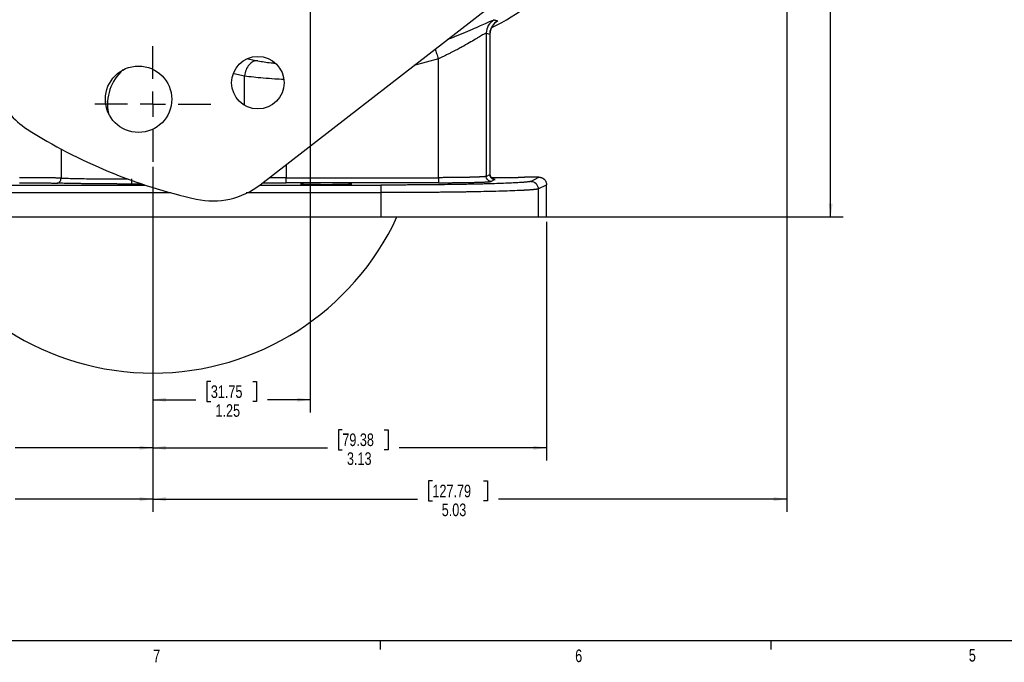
# Model space of a CAD drawing. Header units: inches. Extents: x 0.3 to 34.1, y 0.2 to 21.7.
# Tile 6 of 26: x 5.4 to 15.2, y 0.2 to 6.6. Entities that reach past the tile are written whole.
import ezdxf

# ---------------------------------------------------------------- set-up
doc = ezdxf.new("R2010")
doc.units = ezdxf.units.IN
doc.header["$MEASUREMENT"] = 0
doc.layers.add('SLD-0', color=7, linetype='Continuous', lineweight=25)
doc.styles.add('SLDTEXTSTYLE0', font='TXT', dxfattribs={"width": 0.75})
doc.dimstyles.new('SLDDIMSTYLE0', dxfattribs={"dimtxt": 0.125, "dimasz": 0.13, "dimexe": 0, "dimexo": 0.0625, "dimgap": 0.03125, "dimtad": 0, "dimtih": 1, "dimtoh": 1, "dimlfac": 0.8, "dimrnd": 1e-09, "dimzin": 12, "dimdsep": 46, "dimtxsty": 'SLDTEXTSTYLE0', "dimsah": 1, "dimcen": 0.09, "dimadec": 0, "dimazin": 3, "dimtfac": 1, "dimtofl": 0, "dimtmove": 0, "dimatfit": 3, "dimfxl": 1, "dimfrac": 2, "dimtolj": 1, "dimtzin": 12, "dimarcsym": 0})

# ---------------------------------------------------------------- blocks, each defined once
blk = doc.blocks.new('_D')
at = {"layer": 'SLD-0'}
for p, q in [((13.0554, 9.2571), (13.0554, 1.6931)), ((6.7663, 5.1131), (6.7663, 1.6931)), ((9.5403, 1.9982), (9.5022, 1.9982)), ((9.5022, 1.9982), (9.5022, 1.7997)), ((10.0482, 1.9982), (10.0863, 1.9982)), ((10.0863, 1.9982), (10.0863, 1.7997)), ((6.7663, 1.8181), (9.3926, 1.8181)), ((9.5022, 1.7997), (9.5403, 1.7997)), ((10.0863, 1.7997), (10.0482, 1.7997)), ((13.0554, 1.8181), (10.1959, 1.8181))]:
    blk.add_line(p, q, dxfattribs=at)
for points in [[(6.7663, 1.8181), (6.8963, 1.7981), (6.8963, 1.8381)], [(13.0554, 1.8181), (12.9254, 1.8381), (12.9254, 1.7981)]]:
    blk.add_solid(points, dxfattribs=at)
at = {"layer": 'SLD-0', "char_height": 0.125, "attachment_point": 1, "style": 'SLDTEXTSTYLE0'}
for s, insert in [('127.79', (9.5403, 1.9609)), ('5.03', (9.6326, 1.7739))]:
    blk.add_mtext(s, dxfattribs=dict(at, insert=insert))
blk = doc.blocks.new('_D_1')
at = {"layer": 'SLD-0'}
for p, q in [((10.2748, 9.8994), (13.6165, 9.8994)), ((13.4915, 9.8994), (13.4915, 7.5998)), ((13.2375, 7.5744), (13.1994, 7.5744)), ((13.1994, 7.5744), (13.1994, 7.3759)), ((13.7455, 7.5744), (13.7836, 7.5744)), ((13.7836, 7.5744), (13.7836, 7.3759)), ((13.1994, 7.3759), (13.2375, 7.3759)), ((13.7836, 7.3759), (13.7455, 7.3759)), ((13.4915, 4.6187), (13.4915, 7.1889)), ((9.08, 4.6187), (13.6165, 4.6187))]:
    blk.add_line(p, q, dxfattribs=at)
for points in [[(13.4915, 9.8994), (13.4715, 9.7694), (13.5115, 9.7694)], [(13.4915, 4.6187), (13.5115, 4.7487), (13.4715, 4.7487)]]:
    blk.add_solid(points, dxfattribs=at)
at = {"layer": 'SLD-0', "char_height": 0.125, "attachment_point": 1, "style": 'SLDTEXTSTYLE0'}
for s, insert in [('107.30', (13.2375, 7.5371)), ('4.22', (13.3299, 7.35))]:
    blk.add_mtext(s, dxfattribs=dict(at, insert=insert))
blk = doc.blocks.new('_D_2')
at = {"layer": 'SLD-0'}
for p, q in [((8.3288, 7.9535), (8.3288, 2.6788)), ((6.7663, 5.1131), (6.7663, 2.6788)), ((7.3419, 2.9838), (7.3038, 2.9838)), ((7.3038, 2.9838), (7.3038, 2.7854)), ((7.7576, 2.9838), (7.7956, 2.9838)), ((7.7956, 2.9838), (7.7956, 2.7854)), ((6.7663, 2.8038), (7.1942, 2.8038)), ((7.3038, 2.7854), (7.3419, 2.7854)), ((7.7956, 2.7854), (7.7576, 2.7854)), ((8.3288, 2.8038), (7.9052, 2.8038))]:
    blk.add_line(p, q, dxfattribs=at)
for points in [[(6.7663, 2.8038), (6.8963, 2.7838), (6.8963, 2.8238)], [(8.3288, 2.8038), (8.1988, 2.8238), (8.1988, 2.7838)]]:
    blk.add_solid(points, dxfattribs=at)
at = {"layer": 'SLD-0', "char_height": 0.125, "attachment_point": 1, "style": 'SLDTEXTSTYLE0'}
for s, insert in [('31.75', (7.3419, 2.9465)), ('1.25', (7.3881, 2.7595))]:
    blk.add_mtext(s, dxfattribs=dict(at, insert=insert))
blk = doc.blocks.new('_D_3')
at = {"layer": 'SLD-0'}
for p, q in [((6.7663, 5.1131), (6.7663, 2.2015)), ((10.6726, 4.5687), (10.6726, 2.2015)), ((8.6464, 2.5066), (8.6084, 2.5066)), ((8.6084, 2.5066), (8.6084, 2.3081)), ((9.0621, 2.5066), (9.1002, 2.5066)), ((9.1002, 2.5066), (9.1002, 2.3081)), ((6.7663, 2.3265), (8.4988, 2.3265)), ((8.6084, 2.3081), (8.6464, 2.3081)), ((9.1002, 2.3081), (9.0621, 2.3081)), ((10.6726, 2.3265), (9.2097, 2.3265))]:
    blk.add_line(p, q, dxfattribs=at)
for points in [[(6.7663, 2.3265), (6.8963, 2.3065), (6.8963, 2.3465)], [(10.6726, 2.3265), (10.5426, 2.3465), (10.5426, 2.3065)]]:
    blk.add_solid(points, dxfattribs=at)
at = {"layer": 'SLD-0', "char_height": 0.125, "attachment_point": 1, "style": 'SLDTEXTSTYLE0'}
for s, insert in [('79.38', (8.6464, 2.4692)), ('3.13', (8.6926, 2.2822))]:
    blk.add_mtext(s, dxfattribs=dict(at, insert=insert))
blk = doc.blocks.new('_D_4')
at = {"layer": 'SLD-0'}
for p, q in [((6.7663, 5.1131), (6.7663, 2.2015)), ((2.8601, 4.5687), (2.8601, 2.2015)), ((4.8361, 2.5066), (4.798, 2.5066)), ((4.798, 2.5066), (4.798, 2.3081)), ((5.2517, 2.5066), (5.2898, 2.5066)), ((5.2898, 2.5066), (5.2898, 2.3081)), ((2.8601, 2.3265), (4.6884, 2.3265)), ((4.798, 2.3081), (4.8361, 2.3081)), ((5.2898, 2.3081), (5.2517, 2.3081)), ((6.7663, 2.3265), (5.3994, 2.3265))]:
    blk.add_line(p, q, dxfattribs=at)
for points in [[(2.8601, 2.3265), (2.9901, 2.3065), (2.9901, 2.3465)], [(6.7663, 2.3265), (6.6363, 2.3465), (6.6363, 2.3065)]]:
    blk.add_solid(points, dxfattribs=at)
at = {"layer": 'SLD-0', "char_height": 0.125, "attachment_point": 1, "style": 'SLDTEXTSTYLE0'}
for s, insert in [('79.38', (4.8361, 2.4692)), ('3.13', (4.8823, 2.2822))]:
    blk.add_mtext(s, dxfattribs=dict(at, insert=insert))
blk = doc.blocks.new('_D_5')
at = {"layer": 'SLD-0'}
for p, q in [((2.7882, 6.6645), (2.7882, 1.6931)), ((6.7663, 5.1131), (6.7663, 1.6931)), ((4.8361, 1.9982), (4.798, 1.9982)), ((4.798, 1.9982), (4.798, 1.7997)), ((5.2517, 1.9982), (5.2898, 1.9982)), ((5.2898, 1.9982), (5.2898, 1.7997)), ((2.7882, 1.8181), (4.6884, 1.8181)), ((4.798, 1.7997), (4.8361, 1.7997)), ((5.2898, 1.7997), (5.2517, 1.7997)), ((6.7663, 1.8181), (5.3994, 1.8181))]:
    blk.add_line(p, q, dxfattribs=at)
for points in [[(2.7882, 1.8181), (2.9182, 1.7981), (2.9182, 1.8381)], [(6.7663, 1.8181), (6.6363, 1.8381), (6.6363, 1.7981)]]:
    blk.add_solid(points, dxfattribs=at)
at = {"layer": 'SLD-0', "char_height": 0.125, "attachment_point": 1, "style": 'SLDTEXTSTYLE0'}
for s, insert in [('80.84', (4.8361, 1.9609)), ('3.18', (4.8823, 1.7739))]:
    blk.add_mtext(s, dxfattribs=dict(at, insert=insert))
blk = doc.blocks.new('SW_CENTERMARKSYMBOL_1')
at = {"layer": 'SLD-0', "color": 0}
for p, q in [((0, 0.25), (0, 0.574375)), ((0, 0), (0, 0.125)), ((-0.25, 0), (-0.574375, 0)), ((0, 0), (-0.125, 0)), ((0, 0), (0, -0.125)), ((0, 0), (0.125, 0)), ((0.25, 0), (0.574375, 0)), ((0, -0.25), (0, -0.574375))]:
    blk.add_line(p, q, dxfattribs=at)

msp = doc.modelspace()

# ---------------------------------------------------------------- linework, layer by layer
at = {"color": 7, "linetype": 'Continuous', "lineweight": 25}
for p, q in [((7.8327, 4.9371), (12.6172, 8.6479)), ((10.0742, 6.4402), (10.0742, 5.0202)), ((10.0742, 6.4402), (10.1113, 6.4324)), ((10.1113, 6.4324), (10.1113, 5.0387)), ((10.112, 5.0338), (10.112, 6.436)), ((9.5999, 5.0072), (9.5999, 6.1873)), ((6.297, 5.7374), (6.3013, 5.7678)), ((8.0883, 5.0072), (9.5999, 5.0072)), ((10.0742, 5.0202), (10.1113, 5.0387)), ((10.1613, 4.9888), (10.1241, 4.9702)), ((10.2038, 5.0051), (10.1246, 5.0056)), ((10.4582, 5.0118), (10.4582, 5.012)), ((10.5976, 5.0118), (10.4582, 5.0118)), ((10.5155, 4.9708), (10.5976, 5.0118)), ((9.5999, 4.9572), (8.0883, 4.9572)), ((10.5904, 4.8958), (10.6726, 4.9369)), ((10.5904, 4.8958), (10.5904, 4.6187)), ((10.6726, 4.6187), (10.6726, 4.9369)), ((9.03, 4.8589), (9.03, 4.6187)), ((4.5027, 4.6187), (9.03, 4.6187)), ((8.2307, 4.6187), (8.2307, 4.6186)), ((8.7395, 4.6186), (8.7395, 4.6187)), ((9.814, 4.6186), (9.814, 4.6186)), ((10.5904, 4.6187), (10.6726, 4.6187))]:
    msp.add_line(p, q, dxfattribs=at)
at = {"color": 8, "linetype": 'Continuous', "lineweight": 25}
for p, q in [((10.1113, 6.4324), (10.1095, 6.4298)), ((7.7092, 6.1859), (7.8098, 6.1662)), ((9.5999, 6.1873), (9.356, 6.1185)), ((7.5693, 6.042), (7.677, 6.0178)), ((7.677, 5.7243), (7.677, 6.0178)), ((5.8557, 5.2923), (5.8557, 5.0028)), ((8.0883, 5.1353), (8.0883, 5.0072)), ((10.1113, 5.0387), (10.1088, 5.0394)), ((4.5027, 4.9339), (6.6902, 4.9339)), ((6.6595, 4.9441), (6.5568, 4.9441)), ((7.8286, 4.9339), (9.03, 4.9339)), ((4.5027, 4.8589), (6.9472, 4.8589)), ((7.6935, 4.8589), (9.03, 4.8589))]:
    msp.add_line(p, q, dxfattribs=at)
at = {"color": 7, "linetype": 'Continuous', "lineweight": 25}
for centre, radius in [((7.8088, 5.9492), 0.2606), ((6.6247, 5.7853), 0.3294)]:
    msp.add_circle(centre, radius, dxfattribs=at)
for centre, radius, start, end in [((6.7663, 5.7374), 0.4494, 130.85756, 191.80966), ((5.9311, 6.1358), 0.7665, 202.15572, 237.5), ((8.3288, 9.8994), 5.229, 237.5, 257.5), ((7.363, 5.5427), 0.7665, 257.5, 307.79747), ((6.7663, 5.7374), 2.6687, 204.85305, 335.18367)]:
    msp.add_arc(centre, radius, start, end, dxfattribs=at)
for points, knots in [([(10.1266, 6.4955), (10.1294, 6.4968), (10.2611, 6.5575), (10.3815, 6.6394), (10.4993, 6.7196)], [0, 0, 0, 0, 0.021248, 1, 1, 1, 1]), ([(10.152, 6.5716), (10.1286, 6.5588), (10.0889, 6.5203), (10.0742, 6.4669), (10.0742, 6.4402)], [-0.9999995, -0.9999995, -0.9999995, -0.9999995, -0.5, 0.0000003, 0.0000003, 0.0000003, 0.0000003]), ([(10.152, 6.5716), (10.1543, 6.5711), (10.1564, 6.5706), (10.1643, 6.5688), (10.1691, 6.5677), (10.1767, 6.566), (10.1797, 6.5653), (10.1845, 6.5642), (10.1863, 6.5638), (10.1882, 6.5634)], [1.292114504, 1.292114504, 1.292114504, 1.292114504, 1.292694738, 1.292694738, 1.294648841, 1.294648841, 1.297775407, 1.297775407, 1.301243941, 1.301243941, 1.301243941, 1.301243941]), ([(10.112, 6.4302), (10.1122, 6.437), (10.1126, 6.4506), (10.1162, 6.4682), (10.1205, 6.4818), (10.1247, 6.492), (10.1295, 6.5018), (10.1366, 6.5139), (10.14, 6.5184), (10.1423, 6.5216)], [0, 0, 0, 0, 0.15203, 0.304943, 0.387191, 0.479399, 0.587572, 0.717027, 1, 1, 1, 1]), ([(10.0742, 6.4402), (10.0739, 6.4402), (10.0734, 6.4403), (10.0721, 6.4401), (10.0705, 6.4396), (10.0685, 6.4388), (10.0661, 6.4378), (10.0633, 6.4365), (10.0576, 6.4337), (10.0471, 6.428), (10.0293, 6.4178), (10.0074, 6.4048), (9.9735, 6.3846), (9.9226, 6.3544), (9.8652, 6.3216), (9.8141, 6.2935), (9.7707, 6.2704), (9.727, 6.248), (9.6881, 6.2287), (9.6569, 6.2137), (9.6277, 6.1999), (9.6089, 6.1914), (9.5999, 6.1873)], [0, 0, 0, 0, 0.017274, 0.03459, 0.051957, 0.069381, 0.08687, 0.104429, 0.122067, 0.182284, 0.24473, 0.305065, 0.36888, 0.494197, 0.620531, 0.675241, 0.747306, 0.825901, 0.873912, 0.919552, 0.96158, 1, 1, 1, 1]), ([(5.8557, 5.0028), (5.8519, 5.0029), (5.8443, 5.0031), (5.8325, 5.0033), (5.8203, 5.0036), (5.8079, 5.0039), (5.7952, 5.0041), (5.7822, 5.0044), (5.7689, 5.0046), (5.7554, 5.0049), (5.7417, 5.0051), (5.7278, 5.0053), (5.7137, 5.0055), (5.6995, 5.0057), (5.685, 5.0058), (5.6705, 5.006), (5.6558, 5.0061), (5.6409, 5.0063), (5.626, 5.0064), (5.611, 5.0065), (5.596, 5.0066), (5.5808, 5.0067), (5.5657, 5.0068), (5.5505, 5.0069), (5.5353, 5.007), (5.52, 5.007), (5.5048, 5.0071), (5.4897, 5.0071), (5.4745, 5.0071), (5.4594, 5.0072), (5.4494, 5.0072), (5.4444, 5.0072)], [0, 0, 0, 0, 0.036609, 0.0730661, 0.1093711, 0.1455242, 0.1815254, 0.2173746, 0.2530719, 0.2886173, 0.3240108, 0.3592523, 0.3943421, 0.4292799, 0.4640659, 0.4987, 0.5331823, 0.5675128, 0.6016915, 0.6357184, 0.6695935, 0.7033169, 0.7368885, 0.7703084, 0.8035765, 0.8366929, 0.8696577, 0.9024707, 0.9351321, 0.9676419, 1, 1, 1, 1]), ([(5.8183, 4.9528), (5.828, 4.953), (5.8472, 4.964), (5.8555, 4.9898), (5.8557, 5.0028)], [-1, -1, -1, -1, -0.5003578, -0.0003578, -0.0003578, -0.0003578, -0.0003578]), ([(6.5568, 4.9441), (6.5568, 4.9444), (6.5568, 4.95), (6.5568, 4.9684), (6.5568, 4.9812), (6.5568, 4.9941)], [0, 0, 0, 0, 0.5, 0.5, 1, 1, 1, 1]), ([(8.0883, 4.9572), (8.0883, 4.9575), (8.0883, 4.9631), (8.0883, 4.9815), (8.0883, 4.9943), (8.0883, 5.0072)], [0, 0, 0, 0, 0.5, 0.5, 1, 1, 1, 1]), ([(10.0742, 5.0202), (10.0739, 5.02), (10.0734, 5.0198), (10.0719, 5.0193), (10.0701, 5.0189), (10.0679, 5.0185), (10.0654, 5.0181), (10.0625, 5.0177), (10.0594, 5.0173), (10.056, 5.0169), (10.0523, 5.0166), (10.0484, 5.0162), (10.0443, 5.0159), (10.04, 5.0156), (10.0355, 5.0153), (10.0309, 5.0151), (10.0262, 5.0148), (10.0213, 5.0145), (10.0165, 5.0143), (10.0117, 5.0141), (10.0069, 5.0139), (10.0021, 5.0136), (9.9974, 5.0134), (9.9928, 5.0132), (9.9881, 5.013), (9.9835, 5.0129), (9.979, 5.0127), (9.9745, 5.0125), (9.9701, 5.0123), (9.9657, 5.0122), (9.9614, 5.012), (9.9572, 5.0119), (9.953, 5.0117), (9.9488, 5.0116), (9.9448, 5.0115), (9.9408, 5.0113), (9.9369, 5.0112), (9.933, 5.0111), (9.9292, 5.011), (9.9255, 5.0109), (9.9219, 5.0108), (9.9183, 5.0107), (9.9148, 5.0106), (9.9114, 5.0105), (9.9081, 5.0104), (9.9048, 5.0103), (9.9017, 5.0102), (9.8985, 5.0102), (9.8955, 5.0101), (9.8925, 5.01), (9.8897, 5.0099), (9.8869, 5.0099), (9.8841, 5.0098), (9.8815, 5.0098), (9.8789, 5.0097), (9.8764, 5.0097), (9.8739, 5.0096), (9.8715, 5.0096), (9.8692, 5.0095), (9.867, 5.0095), (9.8648, 5.0095), (9.8627, 5.0094), (9.8607, 5.0094), (9.8587, 5.0094), (9.8567, 5.0093), (9.8548, 5.0093), (9.853, 5.0093), (9.8512, 5.0092), (9.8495, 5.0092), (9.8478, 5.0092), (9.8461, 5.0092), (9.8445, 5.0091), (9.843, 5.0091), (9.8415, 5.0091), (9.8401, 5.0091), (9.8387, 5.009), (9.8373, 5.009), (9.836, 5.009), (9.8348, 5.009), (9.8335, 5.009), (9.8324, 5.0089), (9.8312, 5.0089), (9.8302, 5.0089), (9.8291, 5.0089), (9.8281, 5.0089), (9.8272, 5.0089), (9.8125, 5.0086), (9.7861, 5.0082), (9.7489, 5.0078), (9.7189, 5.0076), (9.6948, 5.0075), (9.6756, 5.0074), (9.6566, 5.0073), (9.6377, 5.0072), (9.6186, 5.0071), (9.606, 5.0072), (9.5999, 5.0072)], [0, 0, 0, 0, 0.021212, 0.042075, 0.062558, 0.082631, 0.102263, 0.121426, 0.140096, 0.158247, 0.175856, 0.192905, 0.209376, 0.225252, 0.240522, 0.255175, 0.269206, 0.282693, 0.29584, 0.30866, 0.321157, 0.333339, 0.345208, 0.356771, 0.368031, 0.378995, 0.389666, 0.400049, 0.410149, 0.419971, 0.429519, 0.438799, 0.447814, 0.45657, 0.465071, 0.473321, 0.481326, 0.489089, 0.496616, 0.503912, 0.510979, 0.517824, 0.524451, 0.530864, 0.537068, 0.543068, 0.548867, 0.554471, 0.559883, 0.565109, 0.570153, 0.575019, 0.579711, 0.584235, 0.588594, 0.592792, 0.596834, 0.600724, 0.604467, 0.608066, 0.611547, 0.614933, 0.618225, 0.621425, 0.624534, 0.627554, 0.630487, 0.633333, 0.636095, 0.638774, 0.641371, 0.643888, 0.646325, 0.648684, 0.650966, 0.653172, 0.655303, 0.657361, 0.659346, 0.661259, 0.663102, 0.664875, 0.666578, 0.668214, 0.669782, 0.671283, 0.672719, 0.73866, 0.793339, 0.839146, 0.868364, 0.895257, 0.920271, 0.947977, 0.974326, 1, 1, 1, 1]), ([(9.5999, 5.0072), (9.5999, 4.9943), (9.5999, 4.9815), (9.5999, 4.9631), (9.5999, 4.9575), (9.5999, 4.9572)], [0, 0, 0, 0, 0.5, 0.5, 1, 1, 1, 1]), ([(10.1241, 4.9702), (10.1111, 4.9702), (10.0981, 4.9756), (10.0796, 4.9941), (10.0742, 5.0071), (10.0742, 5.0202)], [0, 0, 0, 0, 0.5, 0.5, 1, 1, 1, 1]), ([(10.1113, 5.0387), (10.1114, 5.0257), (10.1167, 5.0127), (10.1352, 4.9942), (10.1482, 4.9888), (10.1613, 4.9888)], [0, 0, 0, 0, 0.5, 0.5, 1, 1, 1, 1]), ([(10.147, 4.9924), (10.1471, 4.9924), (10.1473, 4.9924), (10.1441, 4.9932), (10.139, 4.9952), (10.133, 4.9987), (10.1269, 5.0036), (10.1201, 5.0114), (10.1135, 5.0234), (10.1125, 5.0342), (10.112, 5.0394)], [0, 0, 0, 0, 0.127932, 0.288287, 0.415205, 0.521347, 0.6149, 0.700492, 0.855264, 1, 1, 1, 1]), ([(10.1613, 4.9888), (10.1627, 4.9899), (10.1644, 4.9913), (10.1462, 4.9926), (10.1434, 4.9928)], [0, 0, 0, 0, 0.847373, 1, 1, 1, 1]), ([(10.4582, 5.0118), (10.4582, 5.0117), (10.4581, 5.0115), (10.4573, 5.0112), (10.4561, 5.0109), (10.4545, 5.0107), (10.4525, 5.0104), (10.4502, 5.0102), (10.4475, 5.0099), (10.4446, 5.0097), (10.4414, 5.0094), (10.4379, 5.0092), (10.4343, 5.009), (10.4304, 5.0088), (10.4265, 5.0086), (10.4224, 5.0084), (10.4182, 5.0082), (10.4139, 5.0081), (10.4096, 5.0079), (10.4053, 5.0077), (10.4009, 5.0076), (10.3966, 5.0075), (10.3923, 5.0073), (10.388, 5.0072), (10.3797, 5.007), (10.3668, 5.0067), (10.3485, 5.0063), (10.3292, 5.006), (10.3091, 5.0057), (10.2885, 5.0055), (10.2675, 5.0054), (10.2463, 5.0052), (10.2251, 5.0052), (10.2109, 5.0052), (10.2038, 5.0051)], [0, 0, 0, 0, 0.028383, 0.056162, 0.083338, 0.109911, 0.13588, 0.161245, 0.186007, 0.210165, 0.23372, 0.256672, 0.27902, 0.300764, 0.321905, 0.342443, 0.362377, 0.381707, 0.400434, 0.418557, 0.436077, 0.452993, 0.469306, 0.485015, 0.500121, 0.558359, 0.615922, 0.672811, 0.729027, 0.784568, 0.839436, 0.89363, 0.947152, 1, 1, 1, 1]), ([(10.4582, 5.0118), (10.4557, 5.011), (10.4526, 5.0099), (10.433, 5.009), (10.429, 5.0088)], [0, 0, 0, 0, 0.794829, 1, 1, 1, 1]), ([(10.5976, 5.0118), (10.5996, 5.0118), (10.6035, 5.0117), (10.6092, 5.011), (10.6148, 5.0099), (10.6202, 5.0084), (10.6254, 5.0066), (10.6303, 5.0044), (10.6349, 5.002), (10.6393, 4.9993), (10.6434, 4.9963), (10.6471, 4.9932), (10.6523, 4.9883), (10.6585, 4.9812), (10.6646, 4.9712), (10.6692, 4.9603), (10.6721, 4.9487), (10.6724, 4.9408), (10.6726, 4.9369)], [0, 0, 0, 0, 0.05025, 0.099547, 0.147891, 0.195281, 0.241719, 0.287205, 0.33174, 0.375322, 0.417954, 0.459636, 0.500367, 0.599545, 0.699088, 0.799007, 0.899308, 1, 1, 1, 1]), ([(5.4444, 4.9572), (5.4488, 4.9572), (5.4577, 4.9572), (5.4708, 4.9572), (5.4836, 4.9571), (5.5014, 4.9571), (5.5229, 4.957), (5.548, 4.9569), (5.5731, 4.9567), (5.5987, 4.9565), (5.6247, 4.9563), (5.6494, 4.956), (5.6696, 4.9558), (5.6853, 4.9556), (5.7008, 4.9553), (5.7197, 4.955), (5.7415, 4.9546), (5.7588, 4.9543), (5.7722, 4.954), (5.7852, 4.9537), (5.7976, 4.9534), (5.8096, 4.953), (5.8153, 4.9529), (5.8183, 4.9528)], [0, 0, 0, 0, 0.031751, 0.062839, 0.093146, 0.122555, 0.190012, 0.24717, 0.303579, 0.37321, 0.436546, 0.499974, 0.563402, 0.595091, 0.626746, 0.689905, 0.752795, 0.81533, 0.84644, 0.877432, 0.93901, 0.968429, 1, 1, 1, 1]), ([(6.5568, 4.9441), (6.5498, 4.9441), (6.5356, 4.9441), (6.5142, 4.9441), (6.4925, 4.9441), (6.4705, 4.9442), (6.4424, 4.9443), (6.4081, 4.9444), (6.3679, 4.9446), (6.2989, 4.9449), (6.2244, 4.9455), (6.1497, 4.9464), (6.1026, 4.947), (6.0624, 4.9476), (6.0259, 4.9481), (5.9908, 4.9487), (5.9563, 4.9494), (5.9221, 4.9501), (5.8873, 4.9509), (5.8522, 4.9518), (5.8298, 4.9524), (5.8183, 4.9528)], [0, 0, 0, 0, 0.025252, 0.050897, 0.076947, 0.103414, 0.130307, 0.178548, 0.227513, 0.277295, 0.432557, 0.506639, 0.568597, 0.620887, 0.671799, 0.722225, 0.772612, 0.825684, 0.879911, 0.938702, 1, 1, 1, 1]), ([(8.4851, 4.9376), (8.4814, 4.9376), (8.4739, 4.9376), (8.4627, 4.9377), (8.4515, 4.9377), (8.4403, 4.9377), (8.429, 4.9378), (8.4179, 4.9379), (8.4067, 4.938), (8.3957, 4.9381), (8.3848, 4.9382), (8.374, 4.9383), (8.3634, 4.9385), (8.3531, 4.9386), (8.3429, 4.9388), (8.333, 4.939), (8.3234, 4.9392), (8.3141, 4.9394), (8.305, 4.9396), (8.296, 4.9398), (8.287, 4.9401), (8.2779, 4.9404), (8.2689, 4.9408), (8.2604, 4.9412), (8.2524, 4.9416), (8.2452, 4.9421), (8.2392, 4.9426), (8.2345, 4.9431), (8.2313, 4.9437), (8.2309, 4.9441), (8.2307, 4.9443)], [0, 0, 0, 0, 0.027886, 0.055962, 0.084228, 0.112685, 0.141333, 0.170171, 0.1992, 0.22842, 0.25783, 0.287431, 0.317223, 0.347205, 0.377379, 0.407743, 0.438298, 0.469044, 0.499982, 0.532236, 0.567131, 0.604666, 0.644843, 0.687659, 0.733117, 0.781214, 0.831951, 0.885328, 0.941344, 1, 1, 1, 1]), ([(8.7395, 4.9443), (8.7394, 4.9442), (8.7393, 4.944), (8.7386, 4.9437), (8.7374, 4.9434), (8.7358, 4.9432), (8.7338, 4.9429), (8.7314, 4.9426), (8.7288, 4.9424), (8.7258, 4.9422), (8.7226, 4.9419), (8.7192, 4.9417), (8.7155, 4.9415), (8.7117, 4.9413), (8.7077, 4.9411), (8.7036, 4.9409), (8.6995, 4.9407), (8.6952, 4.9406), (8.6909, 4.9404), (8.6865, 4.9402), (8.6822, 4.9401), (8.6778, 4.94), (8.6735, 4.9398), (8.6693, 4.9397), (8.661, 4.9395), (8.6481, 4.9392), (8.6297, 4.9388), (8.6104, 4.9385), (8.5904, 4.9382), (8.5698, 4.938), (8.5488, 4.9378), (8.5275, 4.9377), (8.5063, 4.9377), (8.4921, 4.9376), (8.4851, 4.9376)], [0, 0, 0, 0, 0.028383, 0.056162, 0.083338, 0.109911, 0.13588, 0.161245, 0.186007, 0.210165, 0.23372, 0.256672, 0.27902, 0.300764, 0.321905, 0.342443, 0.362377, 0.381707, 0.400434, 0.418557, 0.436077, 0.452993, 0.469306, 0.485015, 0.500121, 0.558359, 0.615922, 0.672811, 0.729027, 0.784568, 0.839436, 0.89363, 0.947152, 1, 1, 1, 1]), ([(10.5155, 4.9708), (10.515, 4.9706), (10.514, 4.9701), (10.5116, 4.9693), (10.508, 4.9684), (10.5015, 4.967), (10.4918, 4.9655), (10.4777, 4.9638), (10.4642, 4.9624), (10.451, 4.9613), (10.4295, 4.9595), (10.3909, 4.9569), (10.3264, 4.9536), (10.2483, 4.9503), (10.1705, 4.9477), (10.104, 4.9458), (10.0513, 4.9445), (9.9994, 4.9432), (9.947, 4.9421), (9.8878, 4.941), (9.8065, 4.9395), (9.695, 4.9379), (9.5637, 4.9364), (9.4517, 4.9354), (9.3615, 4.9348), (9.2995, 4.9345), (9.233, 4.9342), (9.174, 4.934), (9.1168, 4.9339), (9.0728, 4.9339), (9.044, 4.9339), (9.03, 4.9339)], [0, 0, 0, 0, 0.010703, 0.0239884, 0.0399107, 0.0585563, 0.0922455, 0.1170913, 0.1480404, 0.163485, 0.1789203, 0.2407177, 0.3049196, 0.3691079, 0.4345679, 0.4725966, 0.5000461, 0.5328292, 0.5655276, 0.5898699, 0.6309936, 0.695603, 0.7593592, 0.8211515, 0.8520174, 0.8829486, 0.9052469, 0.9414701, 0.9618148, 0.9813495, 1, 1, 1, 1]), ([(9.03, 4.9339), (9.03, 4.9336), (9.03, 4.9315), (9.03, 4.9237), (9.03, 4.9181), (9.03, 4.9043), (9.03, 4.8961), (9.03, 4.8782), (9.03, 4.8685), (9.03, 4.8589)], [0, 0, 0, 0, 0.25, 0.25, 0.5, 0.5, 0.75, 0.75, 1, 1, 1, 1]), ([(10.5904, 4.8958), (10.5898, 4.8956), (10.5887, 4.8951), (10.5865, 4.8944), (10.5839, 4.8937), (10.5808, 4.8931), (10.5773, 4.8924), (10.5735, 4.8918), (10.5693, 4.8911), (10.5648, 4.8905), (10.5599, 4.8899), (10.5548, 4.8893), (10.5493, 4.8887), (10.5437, 4.8882), (10.5378, 4.8876), (10.5317, 4.8871), (10.5253, 4.8865), (10.5189, 4.886), (10.5122, 4.8855), (10.5054, 4.885), (10.4985, 4.8845), (10.4915, 4.8841), (10.4844, 4.8836), (10.4772, 4.8831), (10.47, 4.8827), (10.4627, 4.8823), (10.4554, 4.8819), (10.4481, 4.8815), (10.4408, 4.8811), (10.4334, 4.8807), (10.4008, 4.8791), (10.3369, 4.8763), (10.2302, 4.8728), (10.1146, 4.8697), (10.0165, 4.8676), (9.942, 4.8662), (9.8929, 4.8654), (9.8429, 4.8646), (9.7919, 4.8638), (9.7401, 4.8632), (9.6876, 4.8625), (9.6344, 4.8619), (9.5807, 4.8614), (9.5265, 4.8609), (9.4718, 4.8605), (9.4169, 4.8601), (9.3617, 4.8598), (9.3064, 4.8595), (9.251, 4.8593), (9.1956, 4.8591), (9.1402, 4.859), (9.0851, 4.8589), (9.0483, 4.8589), (9.03, 4.8589)], [0, 0, 0, 0, 0.0118736, 0.0235698, 0.0350887, 0.0464301, 0.0575942, 0.0685809, 0.0793903, 0.0900222, 0.1004768, 0.110754, 0.1208539, 0.1307763, 0.1405214, 0.1500891, 0.1594794, 0.1686924, 0.1777279, 0.1865861, 0.1952669, 0.2037704, 0.2120964, 0.2202451, 0.2282164, 0.2360103, 0.2436268, 0.251066, 0.2583278, 0.2654122, 0.2723192, 0.3511043, 0.4260612, 0.4971895, 0.5644889, 0.5897133, 0.6148165, 0.6397985, 0.6646593, 0.6893991, 0.7140177, 0.7385152, 0.7628916, 0.787147, 0.8112813, 0.8352946, 0.8591868, 0.8829581, 0.9066084, 0.9301377, 0.953546, 0.9768335, 1, 1, 1, 1]), ([(9.5999, 4.9572), (9.6052, 4.9572), (9.6156, 4.9572), (9.6309, 4.9572), (9.6505, 4.9572), (9.671, 4.9573), (9.6946, 4.9574), (9.7165, 4.9575), (9.7484, 4.9577), (9.7881, 4.9581), (9.8346, 4.9586), (9.8719, 4.9591), (9.8965, 4.9596), (9.9106, 4.9599), (9.9316, 4.9603), (9.955, 4.9608), (9.9797, 4.9614), (9.9971, 4.9619), (10.0139, 4.9625), (10.0344, 4.9632), (10.053, 4.964), (10.069, 4.9647), (10.0834, 4.9656), (10.0946, 4.9663), (10.1045, 4.9671), (10.1115, 4.9678), (10.1177, 4.9686), (10.1221, 4.9694), (10.1235, 4.97), (10.1241, 4.9702)], [0, 0, 0, 0, 0.020092, 0.039236, 0.05762, 0.093958, 0.11705, 0.147396, 0.17813, 0.240638, 0.304353, 0.369003, 0.401598, 0.415401, 0.434316, 0.499934, 0.531651, 0.565572, 0.596996, 0.630891, 0.695552, 0.72756, 0.759299, 0.821824, 0.844222, 0.882921, 0.924533, 0.96372, 1, 1, 1, 1]), ([(10.5155, 4.9708), (10.535, 4.9707), (10.574, 4.9545), (10.5903, 4.9154), (10.5903, 4.8958)], [-0.9996985, -0.9996985, -0.9996985, -0.9996985, -0.5, 0, 0, 0, 0]), ([(9.03, 4.6187), (9.039, 4.6187), (9.057, 4.6187), (9.084, 4.6187), (9.1109, 4.6187), (9.1378, 4.6187), (9.1647, 4.6187), (9.1915, 4.6187), (9.2182, 4.6187), (9.2449, 4.6187), (9.2716, 4.6187), (9.2982, 4.6187), (9.3645, 4.6187), (9.4695, 4.6187), (9.6098, 4.6187), (9.745, 4.6187), (9.8736, 4.6187), (9.9948, 4.6187), (10.1071, 4.6187), (10.2099, 4.6187), (10.302, 4.6187), (10.3826, 4.6187), (10.4511, 4.6187), (10.5068, 4.6187), (10.5398, 4.6187), (10.5583, 4.6187), (10.5678, 4.6187), (10.5759, 4.6187), (10.5823, 4.6187), (10.5873, 4.6187), (10.5893, 4.6187), (10.5904, 4.6187)], [0, 0, 0, 0, 0.0113913, 0.0227675, 0.034132, 0.0454882, 0.0568395, 0.0681893, 0.079541, 0.090898, 0.1022636, 0.1136413, 0.1250345, 0.1875233, 0.2500236, 0.3125124, 0.3750127, 0.4375015, 0.5000018, 0.5624906, 0.6249909, 0.6874797, 0.74998, 0.8124688, 0.8749691, 0.8958409, 0.9166714, 0.9374817, 0.9582926, 0.9791251, 1, 1, 1, 1])]:
    msp.add_open_spline(points, degree=3, knots=knots, dxfattribs=at)
at = {"color": 8, "linetype": 'Continuous', "lineweight": 25}
for points, knots in [([(9.6945, 6.381), (9.7196, 6.3906), (9.7811, 6.4139), (9.8707, 6.4511), (9.9609, 6.4901), (10.0377, 6.5246), (10.0973, 6.5515), (10.1391, 6.5695), (10.1477, 6.5709), (10.152, 6.5716)], [0, 0, 0, 0, 0.101944, 0.249829, 0.397234, 0.548248, 0.696885, 0.849086, 1, 1, 1, 1]), ([(10.1882, 6.5634), (10.1885, 6.5611), (10.189, 6.558), (10.1605, 6.5398), (10.1526, 6.5347)], [0, 0, 0, 0, 0.722316, 1, 1, 1, 1]), ([(9.5673, 6.2824), (9.5721, 6.2684), (9.5817, 6.2403), (9.5938, 6.205), (9.5999, 6.1873)], [0, 0, 0, 0, 0.499788, 1, 1, 1, 1]), ([(7.8098, 6.1662), (7.8297, 6.1629), (7.8681, 6.1564), (7.9259, 6.1483), (7.9629, 6.1445), (7.9748, 6.1433)], [0, 0, 0, 0, 0.423619, 0.815233, 1, 1, 1, 1]), ([(7.677, 6.0178), (7.7058, 6.0142), (7.7608, 6.0074), (7.8644, 5.9974), (7.966, 5.9895), (8.0356, 5.9859), (8.0646, 5.9844)], [0, 0, 0, 0, 0.275866, 0.526612, 0.802761, 1, 1, 1, 1]), ([(5.8557, 5.0028), (5.9038, 5.0014), (5.9976, 4.9989), (6.1721, 4.9962), (6.3483, 4.9945), (6.4691, 4.9943), (6.5233, 4.9942)], [0, 0, 0, 0, 0.267927, 0.522272, 0.78535, 1, 1, 1, 1]), ([(8.0883, 5.0072), (8.0512, 5.0071), (7.9943, 5.0071), (7.9408, 5.0066), (7.9222, 5.0065)], [0, 0, 0, 0, 0.651755, 1, 1, 1, 1]), ([(7.8567, 4.9556), (7.8655, 4.9558), (7.9046, 4.9564), (7.9836, 4.957), (8.0537, 4.9571), (8.0883, 4.9572)], [0, 0, 0, 0, 0.127837, 0.568824, 1, 1, 1, 1])]:
    msp.add_open_spline(points, degree=3, knots=knots, dxfattribs=at)
at = {"color": 7, "linetype": 'Continuous', "lineweight": 25}
for points in [[(10.1882, 6.5634), (10.165, 6.5504), (10.1258, 6.512), (10.1114, 6.459), (10.1113, 6.4324)], [(7.8098, 6.1662), (7.7793, 6.1695), (7.7136, 6.1403), (7.6802, 6.0587), (7.677, 6.0178)]]:
    msp.add_open_spline(points, degree=3, dxfattribs=at)
at = {"layer": 'SLD-0'}
for p, q in [((33.5229, 0.4106), (0.5229, 0.4106)), ((9.0229, 0.4106), (9.0229, 0.3258)), ((12.8979, 0.4106), (12.8979, 0.3258))]:
    msp.add_line(p, q, dxfattribs=at)

# ---------------------------------------------------------------- block references
msp.add_blockref('SW_CENTERMARKSYMBOL_1', (6.7663, 5.7374), dxfattribs=at)

# ---------------------------------------------------------------- texts
at = {"color": 7, "linetype": 'Continuous', "lineweight": 0, "char_height": 0.125, "attachment_point": 1, "style": 'SLDTEXTSTYLE0'}
for s, insert in [('7', (6.77, 0.325)), ('6', (10.9569, 0.3259)), ('5', (14.8625, 0.3312))]:
    msp.add_mtext(s, dxfattribs=dict(at, insert=insert))

# ---------------------------------------------------------------- dimensions: what is measured, and where the dimension line sits
at = {"layer": 'SLD-0'}
dim = msp.add_linear_dim(base=(13.4915, 9.8994), p1=(9.03, 4.6187), p2=(10.2248, 9.8994), angle=90, dimstyle='SLDDIMSTYLE0', dxfattribs=at)
dim.commit()
dim.dimension.update_dxf_attribs({"geometry": '_D_1', "text_midpoint": (13.4915, 7.3943), "dimtype": 160})
for base, p1, p2, picture, middle in [((6.7663, 1.8181), (13.0554, 9.3071), (6.7663, 5.1631), '_D', (9.7942, 1.8181)), ((8.3288, 2.8038), (6.7663, 5.1631), (8.3288, 8.0035), '_D_2', (7.5497, 2.8038)), ((2.7882, 1.8181), (6.7663, 5.1631), (2.7882, 6.7145), '_D_5', (5.0439, 1.8181)), ((2.8601, 2.3265), (6.7663, 5.1631), (2.8601, 4.6187), '_D_4', (5.0439, 2.3265)), ((10.6726, 2.3265), (6.7663, 5.1631), (10.6726, 4.6187), '_D_3', (8.8543, 2.3265))]:
    dim = msp.add_linear_dim(base=base, p1=p1, p2=p2, dimstyle='SLDDIMSTYLE0', dxfattribs=at)
    dim.commit()
    dim.dimension.update_dxf_attribs({"geometry": picture, "text_midpoint": middle, "dimtype": 160})

doc.saveas('drawing.dxf')
